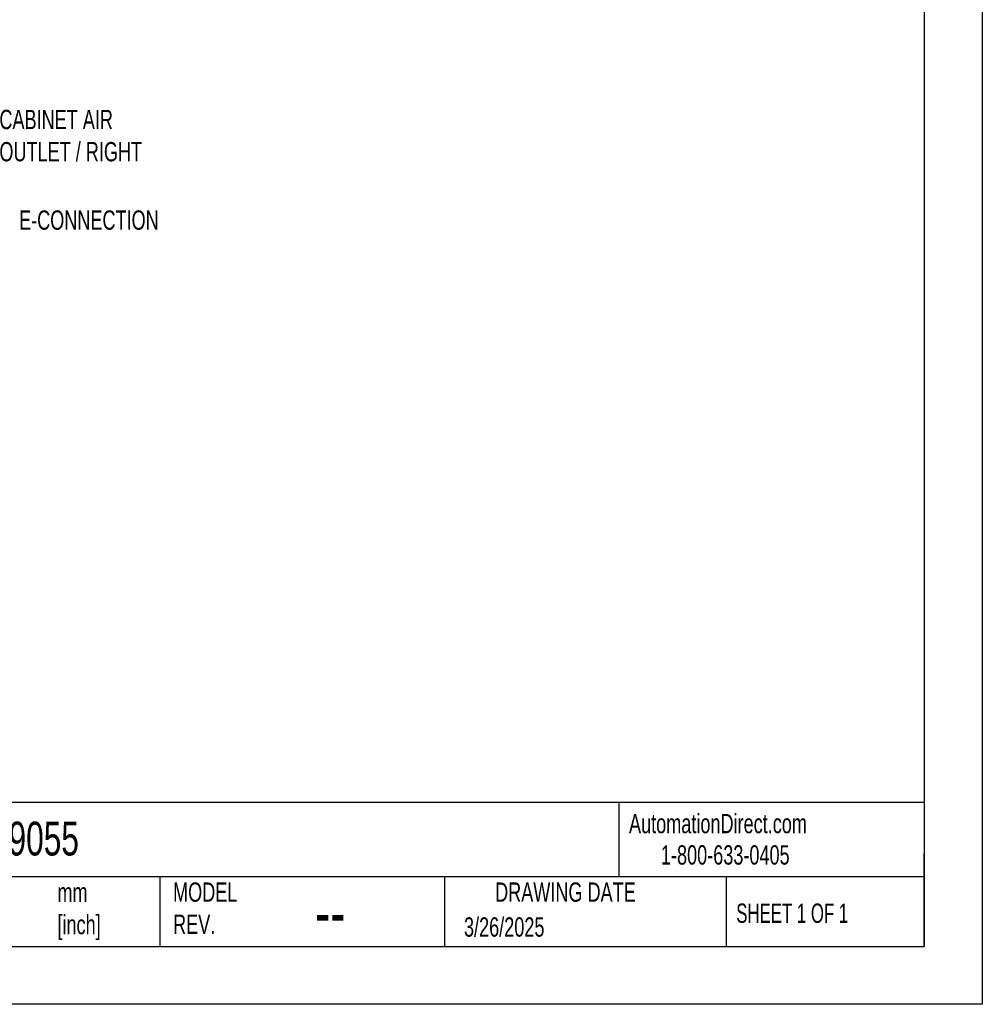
# Model space of a CAD drawing. Header units: millimetres. Extents: x 0 to 1956, y 0 to 1511.
# Tile 36 of 56: x 1218 to 1956, y 0 to 756. Entities that reach past the tile are written whole.
import ezdxf

# ---------------------------------------------------------------- set-up
doc = ezdxf.new("R2010")
doc.units = ezdxf.units.MM
doc.header["$LTSCALE"] = 7
doc.layers.add('DIMENSIONS', color=140, linetype='Continuous', lineweight=25)
doc.layers.add('TEXT', color=140, linetype='Continuous', lineweight=25)
doc.styles.add('SLDTEXTSTYLE0', font='TXT', dxfattribs={"width": 0.7})
doc.styles.add('SLDTEXTSTYLE1', font='TXT', dxfattribs={"width": 0.65})

msp = doc.modelspace()

# ---------------------------------------------------------------- linework, layer by layer
at = {"color": 7, "linetype": 'Continuous'}
for p, q in [((1955.82, 1511.32), (1955.82, 0.02)), ((1955.82, 0.02), (0.02, 0.02))]:
    msp.add_line(p, q, dxfattribs=at)
at = {"layer": 'TEXT'}
for p, q in [((1911.35, 1466.85), (1911.35, 44.45)), ((1911.35, 154.88), (44.45, 154.88)), ((1677.03, 154.88), (1677.03, 97.79)), ((1911.35, 44.45), (1911.35, 115.57)), ((1911.35, 97.79), (44.45, 97.79)), ((1325.1, 97.79), (1325.1, 44.45)), ((1543.26, 97.79), (1543.26, 44.45)), ((1759.44, 97.79), (1759.44, 44.45)), ((44.45, 44.45), (1911.35, 44.45))]:
    msp.add_line(p, q, dxfattribs=at)

# ---------------------------------------------------------------- texts
at = {"color": 179, "linetype": 'Continuous', "lineweight": 18, "char_height": 14.8167, "attachment_point": 1, "style": 'SLDTEXTSTYLE0'}
for s, insert in [('AutomationDirect.com', (1684.86, 146.14)), ('1-800-633-0405', (1709.34, 122.06))]:
    msp.add_mtext(s, dxfattribs=dict(at, insert=insert))
at = {"layer": 'DIMENSIONS', "char_height": 14.8167, "attachment_point": 1, "style": 'SLDTEXTSTYLE0'}
for s, insert in [('CABINET AIR^JOUTLET / RIGHT', (1201.93, 686.48)), ('E-CONNECTION', (1217.02, 609.29))]:
    msp.add_mtext(s, dxfattribs=dict(at, insert=insert))
at = {"layer": 'TEXT'}
for s, insert, char_height, attachment_point, style in [('13256279055', (1114.45, 140.16), 25.9292, 1, 'SLDTEXTSTYLE0'), ('MODEL ^JREV.', (1335.14, 93.55), 14.8167, 1, 'SLDTEXTSTYLE0'), ('DRAWING DATE', (1636.08, 93.55), 14.8167, 2, 'SLDTEXTSTYLE0'), ('mm^J[inch]', (1246.45, 93.3), 14.817, 1, 'SLDTEXTSTYLE0'), ('SHEET 1 OF 1', (1767.09, 77.36), 14.8167, 1, 'SLDTEXTSTYLE1'), ('--', (1444.09, 89.14), 37.042, 1, 'SLDTEXTSTYLE0'), ('3/26/2025', (1558.29, 66.76), 14.817, 1, 'SLDTEXTSTYLE0')]:
    msp.add_mtext(s, dxfattribs=dict(at, insert=insert, char_height=char_height, attachment_point=attachment_point, style=style))

doc.saveas('drawing.dxf')
